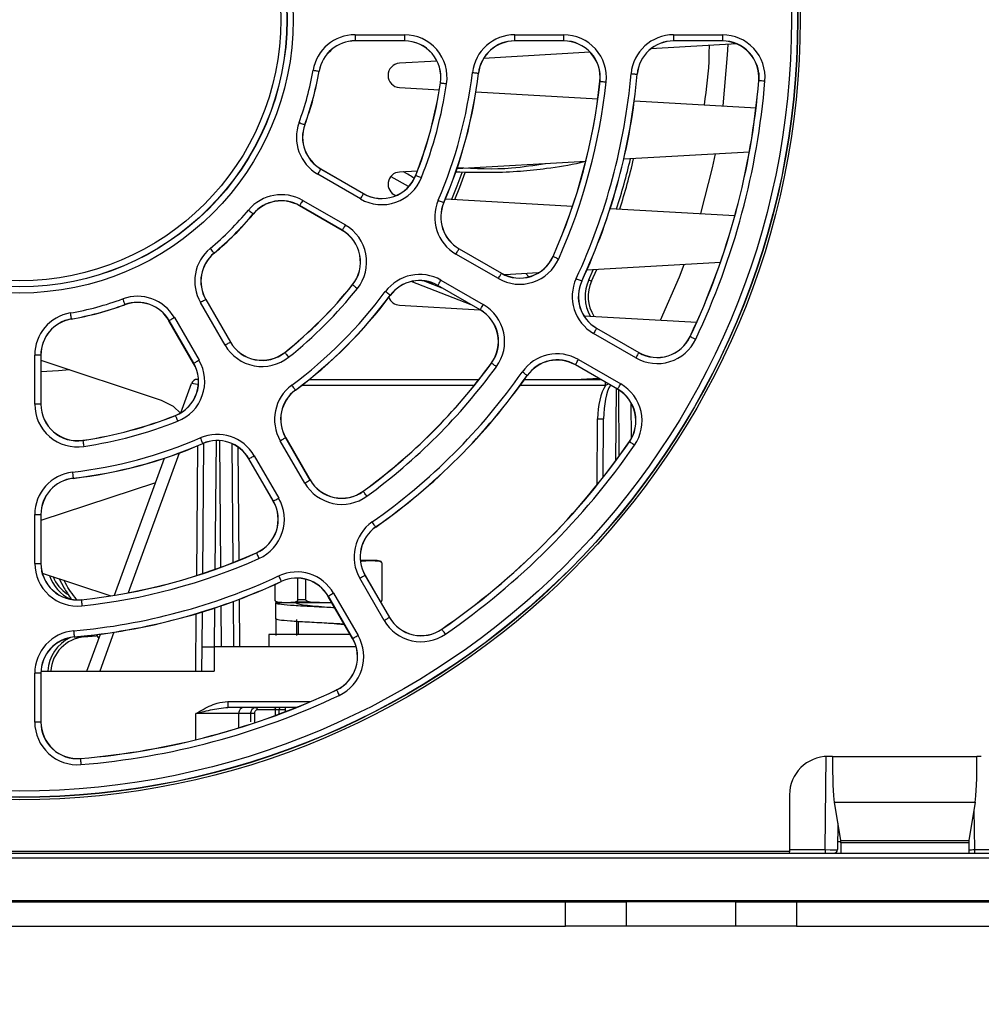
# Paper-space layout 'Sheet1' of a CAD drawing. Header units: millimetres. Extents: x -7 to 420, y -21 to 297.
# Tile 4 of 105: x 50 to 66, y 26 to 42. Entities that reach past the tile are written whole.
import ezdxf

# ---------------------------------------------------------------- set-up
doc = ezdxf.new("R2010")
doc.units = ezdxf.units.MM
doc.header["$PDSIZE"] = -1
doc.styles.add('SLDTEXTSTYLE1', font='TXT', dxfattribs={"width": 0.75})
doc.dimstyles.new('SLDDIMSTYLE1', dxfattribs={"dimtxt": 2.5, "dimasz": 3, "dimexe": 0, "dimexo": 0.0625, "dimtad": 1, "dimdec": 1, "dimlfac": 5, "dimrnd": 1e-09, "dimzin": 4, "dimdsep": 46, "dimtxsty": 'SLDTEXTSTYLE1', "dimblk1": 'CLOSED', "dimblk2": 'CLOSED', "dimsah": 1, "dimcen": 0.09, "dimadec": 0, "dimazin": 1, "dimtfac": 1, "dimtofl": 0, "dimtmove": 0, "dimatfit": 3, "dimldrblk": 'CLOSED', "dimfxl": 1, "dimfrac": 2, "dimtolj": 1, "dimtzin": 12, "dimarcsym": 0})
doc.dimstyles.new('SLDDIMSTYLE2', dxfattribs={"dimtxt": 2.5, "dimasz": 3, "dimexe": 0, "dimexo": 0.0625, "dimtad": 1, "dimdec": 0, "dimlfac": 5, "dimrnd": 1e-09, "dimzin": 12, "dimdsep": 46, "dimtxsty": 'SLDTEXTSTYLE1', "dimblk1": 'CLOSED', "dimblk2": 'CLOSED', "dimsah": 1, "dimcen": 0.09, "dimadec": 0, "dimazin": 3, "dimtfac": 1, "dimtofl": 0, "dimtmove": 0, "dimatfit": 3, "dimldrblk": 'CLOSED', "dimfxl": 1, "dimfrac": 2, "dimtolj": 1, "dimtzin": 12, "dimarcsym": 0})

# ---------------------------------------------------------------- blocks, each defined once
blk = doc.blocks.new('_Closed')
at = {"color": 0, "linetype": 'ByBlock', "lineweight": -2}
for p, q in [((-1, 0.166667), (0, 0)), ((-1, 0.166667), (-1, -0.166667)), ((0, 0), (-1, -0.166667)), ((0, 0), (-1, 0))]:
    blk.add_line(p, q, dxfattribs=at)
blk = doc.blocks.new('_D_9')
at = {"color": 0, "linetype": 'Continuous', "lineweight": -2}
for p, q in [((34.405, 28.456), (34.405, 3.806)), ((123.596, 28.456), (123.596, 3.806)), ((37.405, 3.806), (120.596, 3.806))]:
    blk.add_line(p, q, dxfattribs=at)
at = {"layer": 'Defpoints', "color": 0}
for p in [(34.405, 28.519), (123.596, 28.519), (123.596, 3.806)]:
    blk.add_point(p, dxfattribs=at)
at = {"color": 0, "lineweight": -2, "xscale": 3, "yscale": 3, "zscale": 3, "rotation": 180}
blk.add_blockref('_Closed', (34.405, 3.806), dxfattribs=at)
at = {"color": 0, "lineweight": -2, "xscale": 3, "yscale": 3, "zscale": 3}
blk.add_blockref('_Closed', (123.596, 3.806), dxfattribs=at)
at = {"color": 0, "lineweight": 18, "insert": (79, 6.931), "char_height": 2.5, "attachment_point": 2, "style": 'SLDTEXTSTYLE1'}
blk.add_mtext('\\A1;446.0', dxfattribs=at)
blk = doc.blocks.new('_D_10')
at = {"color": 0, "linetype": 'Continuous', "lineweight": -2}
for p, q in [((35.56, 27.646), (35.56, 17.287)), ((122.44, 27.646), (122.44, 17.287)), ((38.56, 17.287), (119.44, 17.287))]:
    blk.add_line(p, q, dxfattribs=at)
at = {"layer": 'Defpoints', "color": 0}
for p in [(35.56, 27.709), (122.44, 27.709), (122.44, 17.287)]:
    blk.add_point(p, dxfattribs=at)
at = {"color": 0, "lineweight": -2, "xscale": 3, "yscale": 3, "zscale": 3, "rotation": 180}
blk.add_blockref('_Closed', (35.56, 17.287), dxfattribs=at)
at = {"color": 0, "lineweight": -2, "xscale": 3, "yscale": 3, "zscale": 3}
blk.add_blockref('_Closed', (122.44, 17.287), dxfattribs=at)
at = {"color": 0, "lineweight": 18, "insert": (79, 20.412), "char_height": 2.5, "attachment_point": 2, "style": 'SLDTEXTSTYLE1'}
blk.add_mtext('\\A1;(434)', dxfattribs=at)
blk = doc.blocks.new('_D_11')
at = {"color": 0, "linetype": 'Continuous', "lineweight": -2}
for p, q in [((50.744, 89.226), (21.14, 89.226)), ((21.14, 30.287), (21.14, 86.226)), ((35.497, 27.287), (21.14, 27.287))]:
    blk.add_line(p, q, dxfattribs=at)
at = {"layer": 'Defpoints', "color": 0}
for p in [(21.14, 89.226), (50.806, 89.226), (35.56, 27.287)]:
    blk.add_point(p, dxfattribs=at)
at = {"color": 0, "lineweight": -2, "xscale": 3, "yscale": 3, "zscale": 3}
for p, rotation in [((21.14, 89.226), 90.0000000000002), ((21.14, 27.287), 270.0000000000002)]:
    blk.add_blockref('_Closed', p, dxfattribs=dict(at, rotation=rotation))
at = {"color": 0, "lineweight": 18, "insert": (18.015, 58.257), "char_height": 2.5, "attachment_point": 2, "rotation": 90, "style": 'SLDTEXTSTYLE1'}
blk.add_mtext('\\A1;310', dxfattribs=at)

psp = doc.layouts.new('Sheet1')

# ---------------------------------------------------------------- linework, layer by layer
at = {"color": 7, "linetype": 'Continuous', "lineweight": 25}
for p, q in [((55.639, 41.96), (56.449, 41.96)), ((55.639, 41.96), (55.639, 41.86)), ((56.449, 41.86), (55.639, 41.86)), ((55.639, 41.86), (55.639, 41.857)), ((56.449, 41.857), (55.639, 41.857)), ((56.449, 41.96), (56.449, 41.86)), ((56.449, 41.86), (56.449, 41.857)), ((58.265, 41.96), (59.07, 41.96)), ((58.265, 41.86), (58.265, 41.96)), ((59.07, 41.86), (58.265, 41.86)), ((58.265, 41.86), (58.265, 41.857)), ((59.07, 41.857), (58.265, 41.857)), ((59.07, 41.86), (59.07, 41.96)), ((59.07, 41.86), (59.07, 41.857)), ((60.878, 41.96), (61.681, 41.96)), ((60.878, 41.96), (60.878, 41.86)), ((61.681, 41.86), (60.878, 41.86)), ((60.878, 41.86), (60.878, 41.857)), ((61.681, 41.857), (60.878, 41.857)), ((61.681, 41.96), (61.681, 41.86)), ((61.681, 41.86), (61.681, 41.857)), ((59.505, 41.671), (57.753, 41.57)), ((61.918, 41.809), (60.506, 41.728)), ((56.986, 41.526), (56.369, 41.491)), ((55.045, 41.359), (55.048, 41.359)), ((57.667, 41.327), (57.669, 41.327)), ((62.28, 41.328), (62.28, 41.208)), ((57.045, 41.168), (57.043, 41.168)), ((59.669, 41.194), (59.667, 41.194)), ((60.278, 41.31), (60.281, 41.31)), ((62.282, 41.208), (62.279, 41.208)), ((56.369, 41.092), (57.025, 41.054)), ((57.627, 41.02), (59.631, 40.905)), ((60.232, 40.871), (62.234, 40.756)), ((54.809, 40.479), (54.812, 40.478)), ((59.433, 39.875), (57.313, 39.754)), ((62.124, 40.029), (60.058, 39.911)), ((55.073, 39.749), (55.075, 39.751)), ((55.073, 39.749), (55.775, 39.344)), ((55.075, 39.751), (55.776, 39.346)), ((56.662, 39.716), (56.369, 39.699)), ((55.725, 39.257), (55.023, 39.662)), ((56.227, 39.626), (56.511, 39.468)), ((56.637, 39.645), (56.635, 39.646)), ((54.776, 39.233), (55.478, 38.828)), ((55.775, 39.344), (55.776, 39.346)), ((57.124, 39.257), (59.216, 39.137)), ((54.726, 39.147), (54.725, 39.145)), ((55.426, 38.74), (54.725, 39.145)), ((55.428, 38.742), (54.726, 39.147)), ((57.096, 39.196), (57.098, 39.195)), ((59.836, 39.102), (61.887, 38.984)), ((53.962, 39.011), (53.963, 39.009)), ((55.428, 38.742), (55.426, 38.74)), ((57.348, 38.436), (57.349, 38.438)), ((57.348, 38.436), (58.045, 38.033)), ((57.349, 38.438), (58.046, 38.036)), ((53.317, 38.366), (53.319, 38.364)), ((57.995, 37.947), (57.298, 38.349)), ((58.897, 38.311), (58.894, 38.312)), ((61.647, 38.21), (59.45, 38.084)), ((59.482, 37.925), (59.557, 38.09)), ((59.528, 37.904), (59.613, 38.094)), ((58.045, 38.033), (58.046, 38.036)), ((58.651, 38.038), (58.102, 38.007)), ((58.447, 38.027), (58.497, 37.977)), ((59.482, 37.925), (59.528, 37.904)), ((55.598, 37.845), (55.596, 37.846)), ((57.546, 37.516), (56.561, 37.896)), ((57.073, 37.789), (56.763, 37.909)), ((57, 37.834), (56.999, 37.832)), ((57.696, 37.429), (56.999, 37.832)), ((57.697, 37.431), (57, 37.834)), ((57.05, 37.92), (57.747, 37.518)), ((59.366, 37.905), (59.368, 37.904)), ((53.181, 37.602), (53.183, 37.603)), ((53.181, 37.602), (53.586, 36.9)), ((53.183, 37.603), (53.588, 36.901)), ((56.215, 37.672), (56.217, 37.67)), ((51.849, 37.518), (51.849, 37.516)), ((53.499, 36.85), (53.094, 37.552)), ((56.369, 37.508), (57.69, 37.433)), ((50.968, 37.282), (50.968, 37.28)), ((52.665, 37.304), (53.07, 36.602)), ((57.697, 37.431), (57.696, 37.429)), ((59.402, 37.335), (61.258, 37.229)), ((52.579, 37.254), (52.576, 37.253)), ((52.982, 36.551), (52.576, 37.253)), ((52.984, 36.552), (52.579, 37.254)), ((59.611, 37.129), (59.612, 37.131)), ((59.611, 37.129), (60.306, 36.728)), ((59.612, 37.131), (60.307, 36.73)), ((60.256, 36.641), (59.561, 37.043)), ((61.152, 36.992), (61.15, 36.993)), ((53.586, 36.9), (53.588, 36.901)), ((50.368, 35.878), (50.368, 36.688)), ((50.468, 36.688), (50.368, 36.688)), ((50.468, 36.688), (50.468, 35.878)), ((50.468, 36.688), (50.47, 36.688)), ((50.47, 36.688), (50.47, 35.878)), ((54.483, 36.73), (54.481, 36.732)), ((60.306, 36.728), (60.307, 36.73)), ((50.47, 36.601), (52.45, 35.947)), ((52.984, 36.552), (52.982, 36.551)), ((57.883, 36.555), (57.881, 36.557)), ((59.263, 36.527), (59.262, 36.525)), ((59.957, 36.124), (59.262, 36.525)), ((59.959, 36.126), (59.263, 36.527)), ((59.313, 36.614), (60.009, 36.212)), ((58.469, 36.351), (58.471, 36.35)), ((59.645, 36.304), (59.358, 36.287)), ((52.773, 35.738), (52.949, 36.221)), ((53.043, 36.287), (53.061, 36.287)), ((54.886, 36.287), (57.678, 36.287)), ((58.426, 36.287), (59.674, 36.287)), ((59.41, 36.29), (59.418, 36.287)), ((54.656, 36.112), (54.657, 36.11)), ((59.959, 36.126), (59.957, 36.124)), ((50.468, 35.878), (50.368, 35.878)), ((50.468, 35.878), (50.47, 35.878)), ((60.176, 35.905), (60.182, 35.312)), ((52.682, 35.69), (52.682, 35.693)), ((59.719, 34.677), (59.727, 35.636)), ((51.16, 35.282), (51.159, 35.285)), ((53.131, 35.232), (53.132, 35.23)), ((53.132, 33.092), (53.151, 35.237)), ((53.609, 35.229), (53.626, 33.27)), ((54.809, 34.58), (54.407, 35.277)), ((54.494, 35.327), (54.496, 35.329)), ((54.494, 35.327), (54.896, 34.63)), ((54.496, 35.329), (54.898, 34.632)), ((60.153, 35.261), (60.151, 35.262)), ((53.978, 35.03), (54.381, 34.333)), ((51.68, 32.735), (52.501, 34.99)), ((53.892, 34.98), (53.889, 34.979)), ((54.292, 34.282), (53.889, 34.979)), ((54.294, 34.283), (53.892, 34.98)), ((52.354, 34.586), (50.47, 33.963)), ((51, 34.661), (51.001, 34.658)), ((54.896, 34.63), (54.898, 34.632)), ((55.772, 34.445), (55.771, 34.447)), ((54.294, 34.283), (54.292, 34.282)), ((50.368, 33.258), (50.368, 34.062)), ((50.368, 34.062), (50.468, 34.062)), ((50.468, 34.062), (50.468, 33.258)), ((50.468, 34.062), (50.47, 34.062)), ((50.47, 34.062), (50.47, 33.258)), ((55.976, 33.859), (55.977, 33.857)), ((54.017, 33.431), (54.016, 33.433)), ((50.368, 33.258), (50.468, 33.258)), ((50.468, 33.258), (50.47, 33.258)), ((55.893, 33.307), (55.725, 33.307)), ((55.746, 33.293), (55.726, 33.293)), ((55.746, 33.293), (55.893, 33.307)), ((55.893, 33.307), (56.04, 33.293)), ((56, 33.307), (55.893, 33.307)), ((56.052, 33.293), (56, 33.307)), ((56.079, 33.255), (56.079, 32.66)), ((56.082, 32.66), (56.082, 33.255)), ((50.491, 33.099), (51.622, 32.726)), ((55.8, 33.064), (55.802, 33.065)), ((55.8, 33.064), (56.202, 32.369)), ((55.802, 33.065), (56.204, 32.37)), ((54.318, 32.911), (54.318, 32.66)), ((54.321, 32.66), (54.321, 32.913)), ((54.422, 32.962), (54.423, 32.959)), ((54.693, 33.015), (54.693, 32.66)), ((54.829, 32.66), (54.829, 32.996)), ((56.115, 32.319), (55.714, 33.014)), ((55.285, 32.767), (55.686, 32.071)), ((51.134, 32.658), (51.134, 32.661)), ((53.632, 32.631), (53.638, 31.887)), ((54.33, 32.607), (54.33, 32.347)), ((54.39, 32.607), (54.33, 32.607)), ((54.348, 32.621), (54.4, 32.607)), ((54.507, 32.607), (54.36, 32.621)), ((54.507, 32.607), (54.4, 32.607)), ((54.654, 32.621), (54.507, 32.607)), ((55.2, 32.607), (54.507, 32.607)), ((54.906, 32.621), (54.654, 32.621)), ((54.829, 32.66), (54.693, 32.66)), ((55.2, 32.607), (54.906, 32.621)), ((55.198, 32.717), (55.196, 32.715)), ((55.598, 32.02), (55.196, 32.715)), ((55.6, 32.021), (55.198, 32.717)), ((55.257, 32.61), (55.2, 32.607)), ((55.259, 32.607), (55.2, 32.607)), ((53.122, 31.887), (53.127, 32.46)), ((55.202, 32.537), (55.201, 32.537)), ((54.337, 32.073), (54.337, 32.333)), ((54.674, 32.333), (54.674, 32.073)), ((54.7, 32.305), (54.7, 32.087)), ((56.202, 32.369), (56.204, 32.37)), ((51.226, 31.487), (51.447, 32.094)), ((57.066, 32.175), (57.065, 32.177)), ((51.017, 32.049), (51.017, 32.047)), ((51.177, 32.047), (51.378, 32.067)), ((51.376, 32.081), (51.421, 32.022)), ((54.22, 32.087), (54.22, 31.887)), ((55.559, 32.087), (54.22, 32.087)), ((55.6, 32.021), (55.598, 32.02)), ((53.118, 31.487), (53.122, 31.887)), ((53.122, 31.887), (53.322, 31.887)), ((53.322, 31.887), (53.318, 31.487)), ((55.654, 31.887), (53.322, 31.887)), ((50.368, 30.646), (50.368, 31.449)), ((50.468, 31.449), (50.368, 31.449)), ((50.468, 31.449), (50.468, 30.646)), ((50.468, 31.449), (50.47, 31.449)), ((50.47, 31.449), (50.47, 30.646)), ((50.471, 31.487), (53.318, 31.487)), ((55.335, 31.175), (55.334, 31.178)), ((53.547, 30.986), (53.547, 30.887)), ((54.67, 30.887), (53.547, 30.887)), ((54.328, 30.848), (54.029, 30.848)), ((54.489, 30.887), (54.489, 30.816)), ((50.468, 30.646), (50.368, 30.646)), ((50.468, 30.646), (50.47, 30.646)), ((53.72, 30.788), (53.718, 30.55)), ((53.922, 30.788), (53.72, 30.788)), ((51.12, 30.046), (51.119, 30.048)), ((63.492, 30.082), (63.42, 30.082)), ((63.492, 30.082), (65.869, 30.082)), ((65.94, 30.082), (65.869, 30.082)), ((62.785, 29.447), (62.785, 28.519)), ((63.521, 29.326), (65.839, 29.326)), ((63.521, 29.326), (63.626, 28.696)), ((65.839, 29.326), (65.734, 28.696)), ((63.578, 28.984), (63.574, 28.547)), ((63.626, 28.696), (65.734, 28.696)), ((63.374, 28.547), (63.374, 28.487)), ((65.733, 28.658), (63.628, 28.658)), ((63.628, 28.658), (63.628, 28.487)), ((65.733, 28.658), (65.733, 28.487)), ((65.826, 28.547), (65.826, 28.487)), ((34.405, 28.519), (62.785, 28.519)), ((35.56, 28.487), (122.44, 28.487)), ((35.56, 28.412), (122.44, 28.412)), ((62.785, 28.519), (62.78, 28.487)), ((63.52, 28.487), (63.52, 28.488)), ((35.56, 27.709), (122.44, 27.709)), ((37.56, 27.687), (59.1, 27.687)), ((59.1, 27.287), (59.1, 27.687)), ((59.1, 27.687), (60.1, 27.687)), ((60.1, 27.687), (60.1, 27.287)), ((61.9, 27.687), (60.1, 27.687)), ((61.9, 27.287), (61.9, 27.687)), ((61.9, 27.687), (62.9, 27.687)), ((62.9, 27.687), (62.9, 27.287)), ((62.9, 27.687), (95.1, 27.687)), ((37.56, 27.287), (59.1, 27.287)), ((60.1, 27.287), (59.1, 27.287)), ((61.9, 27.287), (60.1, 27.287)), ((62.9, 27.287), (61.9, 27.287)), ((62.9, 27.287), (95.1, 27.287))]:
    psp.add_line(p, q, dxfattribs=at)
at = {"color": 8, "linetype": 'Continuous', "lineweight": 25}
for p, q in [((57.599, 36.188), (54.76, 36.188)), ((59.759, 36.188), (58.355, 36.188)), ((59.759, 36.188), (59.759, 36.238)), ((59.931, 36.139), (59.921, 34.941)), ((59.985, 35.029), (59.975, 36.113)), ((59.618, 34.55), (59.627, 35.636)), ((53.032, 33.059), (53.05, 35.195)), ((53.35, 35.278), (53.332, 33.16)), ((53.428, 33.195), (53.41, 35.277)), ((53.71, 35.173), (53.726, 33.31)), ((52.744, 35.075), (51.907, 32.775)), ((56.052, 33.293), (56.04, 33.293)), ((56.082, 33.255), (56.079, 33.255)), ((53.732, 32.668), (53.738, 31.887)), ((54.321, 32.66), (54.318, 32.66)), ((54.36, 32.621), (54.348, 32.621)), ((56.082, 32.66), (56.079, 32.66)), ((53.018, 31.487), (53.026, 32.43)), ((53.326, 32.524), (53.321, 31.887)), ((53.439, 31.887), (53.433, 32.56)), ((51.671, 32.126), (51.438, 31.487)), ((51.176, 32.062), (51.177, 32.047)), ((53.547, 30.986), (54.909, 30.986)), ((54.328, 30.756), (54.328, 30.848)), ((54.385, 30.848), (54.384, 30.777)), ((54.489, 30.848), (54.385, 30.848)), ((53.016, 30.356), (53.02, 30.788)), ((53.923, 30.651), (53.922, 30.788)), ((63.374, 28.547), (63.388, 30.081)), ((65.82, 29.209), (65.826, 28.547)), ((63.577, 28.874), (63.597, 28.874)), ((62.785, 28.547), (63.374, 28.547)), ((63.628, 28.677), (63.575, 28.677)), ((65.826, 28.547), (66.575, 28.547))]:
    psp.add_line(p, q, dxfattribs=at)
at = {"color": 7, "linetype": 'Continuous', "lineweight": 25, "flags": 128}
for points in [[(61.692, 40.787), (61.765, 41.63), (61.773, 41.8)], [(54.947, 41.376), (54.966, 41.373), (54.984, 41.37), (55.001, 41.367), (55.016, 41.365), (55.028, 41.362), (55.037, 41.361), (55.043, 41.36), (55.045, 41.359)], [(57.567, 41.339), (57.586, 41.336), (57.605, 41.334), (57.622, 41.332), (57.637, 41.331), (57.649, 41.329), (57.658, 41.328), (57.664, 41.327), (57.667, 41.327)], [(57.045, 41.168), (57.047, 41.167), (57.053, 41.167), (57.062, 41.165), (57.075, 41.163), (57.09, 41.161), (57.107, 41.159), (57.125, 41.156), (57.144, 41.153)], [(59.669, 41.194), (59.671, 41.193), (59.677, 41.193), (59.686, 41.192), (59.699, 41.191), (59.714, 41.189), (59.731, 41.187), (59.749, 41.185), (59.768, 41.183)], [(60.179, 41.319), (60.198, 41.317), (60.216, 41.316), (60.233, 41.314), (60.248, 41.313), (60.261, 41.312), (60.27, 41.311), (60.276, 41.31), (60.278, 41.31)], [(62.282, 41.208), (62.284, 41.208), (62.29, 41.207), (62.299, 41.206), (62.311, 41.205), (62.326, 41.204), (62.344, 41.203), (62.362, 41.201), (62.381, 41.2)], [(54.716, 40.514), (54.734, 40.507), (54.751, 40.5), (54.767, 40.494), (54.781, 40.489), (54.793, 40.485), (54.802, 40.482), (54.807, 40.48), (54.809, 40.479)], [(61.328, 39.016), (61.519, 39.771), (61.565, 39.997)], [(55.073, 39.749), (55.072, 39.747), (55.069, 39.742), (55.065, 39.734), (55.058, 39.723), (55.051, 39.71), (55.042, 39.695), (55.033, 39.679), (55.023, 39.662)], [(56.637, 39.645), (56.639, 39.644), (56.645, 39.642), (56.653, 39.639), (56.665, 39.634), (56.679, 39.629), (56.695, 39.622), (56.712, 39.615), (56.73, 39.608)], [(57.227, 39.251), (57.316, 39.47), (57.398, 39.692)], [(57.28, 39.248), (57.363, 39.451), (57.451, 39.691)], [(54.776, 39.233), (54.766, 39.217), (54.757, 39.201), (54.748, 39.186), (54.741, 39.173), (54.735, 39.162), (54.73, 39.154), (54.727, 39.149), (54.726, 39.147)], [(55.775, 39.344), (55.774, 39.342), (55.771, 39.337), (55.766, 39.329), (55.76, 39.318), (55.753, 39.305), (55.744, 39.29), (55.735, 39.274), (55.725, 39.257)], [(57.004, 39.236), (57.022, 39.228), (57.039, 39.221), (57.054, 39.214), (57.068, 39.208), (57.08, 39.203), (57.088, 39.2), (57.094, 39.197), (57.096, 39.196)], [(53.885, 39.074), (53.9, 39.062), (53.914, 39.05), (53.927, 39.039), (53.939, 39.03), (53.948, 39.022), (53.955, 39.016), (53.96, 39.012), (53.962, 39.011)], [(55.478, 38.828), (55.468, 38.812), (55.459, 38.796), (55.45, 38.781), (55.443, 38.768), (55.436, 38.757), (55.432, 38.749), (55.429, 38.744), (55.428, 38.742)], [(53.253, 38.443), (53.265, 38.428), (53.277, 38.414), (53.288, 38.4), (53.298, 38.389), (53.306, 38.379), (53.312, 38.372), (53.316, 38.368), (53.317, 38.366)], [(57.298, 38.349), (57.307, 38.366), (57.316, 38.382), (57.325, 38.397), (57.333, 38.41), (57.339, 38.421), (57.343, 38.429), (57.346, 38.434), (57.348, 38.436)], [(58.897, 38.311), (58.899, 38.31), (58.904, 38.307), (58.912, 38.304), (58.924, 38.299), (58.938, 38.292), (58.953, 38.285), (58.97, 38.278), (58.988, 38.27)], [(60.663, 37.263), (60.974, 37.977), (61.05, 38.176)], [(57.995, 37.947), (58.004, 37.963), (58.014, 37.98), (58.022, 37.994), (58.03, 38.007), (58.036, 38.018), (58.041, 38.026), (58.044, 38.031), (58.045, 38.033)], [(59.275, 37.947), (59.293, 37.939), (59.309, 37.931), (59.325, 37.924), (59.339, 37.918), (59.35, 37.912), (59.358, 37.909), (59.364, 37.906), (59.366, 37.905)], [(55.598, 37.845), (55.599, 37.843), (55.604, 37.84), (55.611, 37.834), (55.621, 37.826), (55.633, 37.817), (55.646, 37.806), (55.661, 37.794), (55.676, 37.782)], [(57, 37.834), (57.001, 37.836), (57.004, 37.841), (57.009, 37.849), (57.015, 37.86), (57.022, 37.873), (57.031, 37.888), (57.04, 37.904), (57.05, 37.92)], [(51.814, 37.612), (51.821, 37.594), (51.827, 37.576), (51.833, 37.56), (51.838, 37.546), (51.842, 37.534), (51.846, 37.526), (51.848, 37.52), (51.849, 37.518)], [(53.181, 37.602), (53.179, 37.6), (53.174, 37.598), (53.165, 37.593), (53.155, 37.587), (53.142, 37.579), (53.127, 37.571), (53.111, 37.561), (53.094, 37.552)], [(56.215, 37.672), (56.214, 37.673), (56.209, 37.677), (56.201, 37.682), (56.191, 37.69), (56.179, 37.699), (56.166, 37.709), (56.151, 37.72), (56.135, 37.731)], [(57.697, 37.431), (57.698, 37.433), (57.701, 37.438), (57.706, 37.447), (57.712, 37.457), (57.72, 37.47), (57.728, 37.485), (57.737, 37.501), (57.747, 37.518)], [(50.951, 37.381), (50.954, 37.362), (50.957, 37.343), (50.96, 37.326), (50.963, 37.312), (50.965, 37.299), (50.967, 37.29), (50.968, 37.284), (50.968, 37.282)], [(52.665, 37.304), (52.649, 37.294), (52.632, 37.285), (52.618, 37.277), (52.605, 37.269), (52.594, 37.263), (52.586, 37.258), (52.581, 37.255), (52.579, 37.254)], [(59.611, 37.129), (59.61, 37.127), (59.607, 37.122), (59.602, 37.114), (59.596, 37.103), (59.588, 37.09), (59.58, 37.075), (59.57, 37.059), (59.561, 37.043)], [(61.152, 36.992), (61.154, 36.991), (61.159, 36.989), (61.168, 36.985), (61.179, 36.979), (61.193, 36.973), (61.208, 36.965), (61.225, 36.957), (61.242, 36.949)], [(53.586, 36.9), (53.584, 36.899), (53.579, 36.896), (53.571, 36.891), (53.56, 36.885), (53.547, 36.877), (53.532, 36.869), (53.516, 36.86), (53.499, 36.85)], [(54.483, 36.73), (54.484, 36.728), (54.488, 36.723), (54.494, 36.716), (54.501, 36.706), (54.511, 36.695), (54.522, 36.681), (54.533, 36.667), (54.545, 36.652)], [(60.306, 36.728), (60.305, 36.726), (60.302, 36.721), (60.297, 36.713), (60.291, 36.702), (60.284, 36.689), (60.275, 36.674), (60.266, 36.658), (60.256, 36.641)], [(53.07, 36.602), (53.054, 36.593), (53.038, 36.583), (53.023, 36.575), (53.01, 36.567), (52.999, 36.561), (52.991, 36.556), (52.986, 36.553), (52.984, 36.552)], [(57.964, 36.496), (57.948, 36.508), (57.933, 36.518), (57.919, 36.529), (57.907, 36.537), (57.897, 36.545), (57.889, 36.55), (57.885, 36.554), (57.883, 36.555)], [(59.263, 36.527), (59.264, 36.529), (59.267, 36.534), (59.272, 36.542), (59.278, 36.553), (59.286, 36.566), (59.294, 36.581), (59.304, 36.597), (59.313, 36.614)], [(50.942, 36.445), (50.759, 36.427), (50.47, 36.41)], [(58.469, 36.351), (58.467, 36.353), (58.462, 36.356), (58.454, 36.361), (58.444, 36.369), (58.432, 36.377), (58.418, 36.387), (58.403, 36.398), (58.387, 36.409)], [(54.656, 36.112), (54.654, 36.114), (54.651, 36.119), (54.645, 36.126), (54.638, 36.136), (54.629, 36.148), (54.619, 36.162), (54.607, 36.177), (54.596, 36.192)], [(59.959, 36.126), (59.96, 36.128), (59.963, 36.133), (59.967, 36.141), (59.974, 36.152), (59.981, 36.165), (59.99, 36.18), (59.999, 36.196), (60.009, 36.212)], [(52.45, 35.947), (52.644, 35.847), (52.77, 35.728)], [(52.682, 35.69), (52.683, 35.688), (52.685, 35.683), (52.689, 35.674), (52.693, 35.663), (52.699, 35.649), (52.705, 35.633), (52.712, 35.615), (52.719, 35.597)], [(51.16, 35.282), (51.16, 35.28), (51.161, 35.274), (51.162, 35.265), (51.164, 35.253), (51.166, 35.238), (51.169, 35.221), (51.172, 35.203), (51.174, 35.183)], [(53.091, 35.324), (53.099, 35.306), (53.106, 35.289), (53.113, 35.273), (53.119, 35.259), (53.124, 35.248), (53.128, 35.239), (53.13, 35.234), (53.131, 35.232)], [(54.407, 35.277), (54.424, 35.287), (54.44, 35.296), (54.455, 35.305), (54.468, 35.312), (54.478, 35.319), (54.487, 35.323), (54.492, 35.326), (54.494, 35.327)], [(60.235, 35.204), (60.219, 35.215), (60.204, 35.226), (60.19, 35.235), (60.177, 35.244), (60.167, 35.251), (60.159, 35.256), (60.154, 35.26), (60.153, 35.261)], [(53.892, 34.98), (53.894, 34.981), (53.899, 34.984), (53.907, 34.989), (53.917, 34.995), (53.931, 35.002), (53.945, 35.011), (53.961, 35.02), (53.978, 35.03)], [(50.989, 34.76), (50.991, 34.741), (50.993, 34.723), (50.995, 34.706), (50.997, 34.691), (50.998, 34.678), (50.999, 34.669), (51, 34.663), (51, 34.661)], [(54.809, 34.58), (54.826, 34.59), (54.842, 34.599), (54.857, 34.608), (54.87, 34.615), (54.881, 34.622), (54.889, 34.626), (54.894, 34.629), (54.896, 34.63)], [(55.831, 34.364), (55.82, 34.379), (55.809, 34.394), (55.799, 34.408), (55.79, 34.42), (55.783, 34.43), (55.777, 34.438), (55.774, 34.443), (55.772, 34.445)], [(54.294, 34.283), (54.296, 34.284), (54.301, 34.287), (54.309, 34.292), (54.32, 34.298), (54.333, 34.305), (54.348, 34.314), (54.364, 34.323), (54.381, 34.333)], [(55.976, 33.859), (55.975, 33.86), (55.971, 33.865), (55.966, 33.873), (55.959, 33.883), (55.95, 33.895), (55.94, 33.91), (55.93, 33.925), (55.919, 33.941)], [(54.017, 33.431), (54.018, 33.429), (54.02, 33.424), (54.024, 33.415), (54.029, 33.404), (54.035, 33.39), (54.042, 33.374), (54.05, 33.357), (54.057, 33.34)], [(55.714, 33.014), (55.73, 33.024), (55.746, 33.033), (55.761, 33.042), (55.774, 33.049), (55.785, 33.055), (55.793, 33.06), (55.798, 33.063), (55.8, 33.064)], [(54.38, 33.052), (54.388, 33.035), (54.396, 33.018), (54.403, 33.002), (54.41, 32.989), (54.415, 32.977), (54.419, 32.969), (54.421, 32.964), (54.422, 32.962)], [(55.285, 32.767), (55.268, 32.757), (55.252, 32.748), (55.237, 32.739), (55.224, 32.732), (55.213, 32.725), (55.205, 32.721), (55.2, 32.718), (55.198, 32.717)], [(51.134, 32.658), (51.134, 32.656), (51.135, 32.65), (51.136, 32.641), (51.137, 32.629), (51.139, 32.614), (51.14, 32.597), (51.142, 32.578), (51.144, 32.559)], [(56.115, 32.319), (56.132, 32.329), (56.148, 32.338), (56.163, 32.346), (56.176, 32.354), (56.187, 32.36), (56.195, 32.365), (56.2, 32.368), (56.202, 32.369)], [(51.008, 32.149), (51.01, 32.13), (51.012, 32.111), (51.013, 32.094), (51.015, 32.079), (51.016, 32.067), (51.016, 32.057), (51.017, 32.051), (51.017, 32.049)], [(57.123, 32.093), (57.112, 32.108), (57.102, 32.124), (57.092, 32.138), (57.083, 32.15), (57.076, 32.16), (57.071, 32.168), (57.068, 32.173), (57.066, 32.175)], [(55.686, 32.071), (55.67, 32.062), (55.654, 32.052), (55.639, 32.044), (55.626, 32.036), (55.615, 32.03), (55.607, 32.025), (55.602, 32.022), (55.6, 32.021)], [(55.335, 31.175), (55.336, 31.173), (55.339, 31.168), (55.343, 31.16), (55.348, 31.148), (55.355, 31.135), (55.362, 31.119), (55.37, 31.102), (55.378, 31.085)], [(54.003, 30.887), (54.008, 30.887), (54.013, 30.884), (54.017, 30.881), (54.021, 30.876), (54.024, 30.87), (54.027, 30.863), (54.028, 30.856), (54.029, 30.848)], [(54.303, 30.887), (54.308, 30.887), (54.312, 30.884), (54.317, 30.881), (54.321, 30.876), (54.324, 30.87), (54.326, 30.863), (54.328, 30.856), (54.328, 30.848)], [(51.12, 30.046), (51.12, 30.044), (51.12, 30.038), (51.121, 30.028), (51.122, 30.016), (51.123, 30.001), (51.125, 29.984), (51.126, 29.965), (51.128, 29.946)]]:
    psp.add_lwpolyline(points, dxfattribs=at)
at = {"color": 7, "linetype": 'Continuous', "lineweight": 25}
for radius in [12.84, 12.8, 12.796, 12.696, 4.499, 4.399, 4.396, 4.296]:
    psp.add_circle((50.12, 42.207), radius, dxfattribs=at)
for centre, radius, start, end in [((55.639, 41.257), 0.702, 90, 170.2329), ((55.639, 41.257), 0.602, 90, 170.2329), ((55.639, 41.257), 0.6, 90, 170.2329), ((56.449, 41.257), 0.702, 351.4636, 90), ((56.449, 41.257), 0.602, 351.4636, 90), ((56.449, 41.257), 0.6, 351.4636, 90), ((58.265, 41.257), 0.702, 90, 173.3471), ((58.265, 41.257), 0.602, 90, 173.3471), ((58.265, 41.257), 0.6, 90, 173.3471), ((59.07, 41.257), 0.702, 353.9408, 90), ((59.07, 41.257), 0.602, 353.9408, 90), ((59.07, 41.257), 0.6, 353.9408, 90), ((60.878, 41.257), 0.702, 90, 174.9536), ((60.878, 41.257), 0.602, 90, 174.9536), ((60.878, 41.257), 0.6, 90, 174.9536), ((61.681, 41.257), 0.702, 355.3024, 90), ((61.681, 41.257), 0.602, 355.3024, 90), ((61.681, 41.257), 0.6, 355.3024, 90), ((56.38, 41.291), 0.2, 93.2765, 266.7235), ((50.12, 42.207), 4.898, 339.7671, 350.2329), ((50.12, 42.207), 4.998, 339.7671, 350.2329), ((50.12, 42.207), 5, 339.7671, 350.2329), ((50.12, 42.207), 7.498, 336.6529, 353.3471), ((50.12, 42.207), 7.598, 336.6529, 353.3471), ((50.12, 42.207), 7.6, 336.6529, 353.3471), ((50.12, 42.207), 7, 338.5364, 351.4636), ((50.12, 42.207), 7.002, 338.5364, 351.4636), ((50.12, 42.207), 9.6, 336.0592, 353.9408), ((50.12, 42.207), 9.602, 336.0592, 353.9408), ((50.12, 42.207), 9.702, 336.0592, 353.9408), ((50.12, 42.207), 10.098, 335.0464, 354.9536), ((50.12, 42.207), 10.198, 335.0464, 354.9536), ((50.12, 42.207), 10.2, 335.0464, 354.9536), ((50.12, 42.207), 12.2, 334.6976, 355.3024), ((50.12, 42.207), 12.202, 334.6976, 355.3024), ((50.12, 42.207), 12.302, 334.6976, 355.3024), ((50.12, 42.207), 7.102, 338.5364, 351.4636), ((55.375, 40.271), 0.702, 159.7671, 240), ((55.375, 40.271), 0.602, 159.7671, 240), ((55.375, 40.271), 0.6, 159.7671, 240), ((50.28, 42.207), 10.15, 342.147, 346.9585), ((50.28, 42.207), 10.2, 342.2205, 347.0413), ((56.076, 39.865), 0.702, 240, 338.5364), ((56.076, 39.865), 0.602, 240, 338.5364), ((56.076, 39.865), 0.6, 240, 338.5364), ((56.38, 39.5), 0.2, 93.2765, 249.3226), ((54.425, 38.625), 0.702, 60, 140.2329), ((54.425, 38.625), 0.602, 60, 140.2329), ((54.425, 38.625), 0.6, 60, 140.2329), ((57.649, 38.958), 0.702, 156.6529, 240), ((50.12, 42.207), 4.898, 309.7671, 320.2329), ((57.649, 38.958), 0.602, 156.6529, 240), ((57.649, 38.958), 0.6, 156.6529, 240), ((50.12, 42.207), 4.998, 309.7671, 320.2329), ((50.12, 42.207), 5, 309.7671, 320.2329), ((55.126, 38.22), 0.6, 321.4636, 60), ((55.126, 38.22), 0.602, 321.4636, 60), ((55.126, 38.22), 0.702, 321.4636, 60), ((53.702, 37.903), 0.702, 129.7671, 210), ((53.702, 37.903), 0.602, 129.7671, 210), ((53.702, 37.903), 0.6, 129.7671, 210), ((58.346, 38.555), 0.702, 240, 336.0592), ((58.346, 38.555), 0.602, 240, 336.0592), ((58.346, 38.555), 0.6, 240, 336.0592), ((56.699, 37.312), 0.702, 60, 143.3471), ((59.912, 37.651), 0.702, 155.0464, 240), ((60.072, 37.651), 0.65, 155.0464, 209.6907), ((50.12, 42.207), 7, 308.5364, 321.4636), ((50.12, 42.207), 7.002, 308.5364, 321.4636), ((50.12, 42.207), 7.102, 308.5364, 321.4636), ((56.699, 37.312), 0.602, 60, 143.3471), ((56.699, 37.312), 0.6, 60, 143.3471), ((59.912, 37.651), 0.602, 155.0464, 240), ((59.912, 37.651), 0.6, 155.0464, 240), ((60.072, 37.651), 0.6, 155.0464, 212.8655), ((50.12, 42.207), 4.898, 279.7671, 290.2329), ((52.057, 36.953), 0.702, 30, 110.2329), ((50.12, 42.207), 7.498, 306.6529, 323.3471), ((50.12, 42.207), 7.598, 306.6529, 323.3471), ((50.12, 42.207), 7.6, 306.6529, 323.3471), ((56.38, 37.708), 0.2, 200.5913, 266.7235), ((50.12, 42.207), 4.998, 279.7671, 290.2329), ((50.12, 42.207), 5, 279.7671, 290.2329), ((52.057, 36.953), 0.602, 30, 110.2329), ((52.057, 36.953), 0.6, 30, 110.2329), ((57.396, 36.91), 0.702, 323.9408, 60), ((51.07, 36.688), 0.702, 99.7671, 180), ((51.07, 36.688), 0.602, 99.7671, 180), ((51.07, 36.688), 0.6, 99.7671, 180), ((57.396, 36.91), 0.6, 323.9408, 60), ((57.396, 36.91), 0.602, 323.9408, 60), ((60.607, 37.249), 0.602, 240, 334.6976), ((60.607, 37.249), 0.6, 240, 334.6976), ((54.107, 37.201), 0.702, 210, 308.5364), ((54.107, 37.201), 0.602, 210, 308.5364), ((54.107, 37.201), 0.6, 210, 308.5364), ((60.607, 37.249), 0.702, 240, 334.6976), ((58.962, 36.005), 0.702, 60, 144.9536), ((52.462, 36.251), 0.602, 291.4636, 30), ((52.462, 36.251), 0.6, 291.4636, 30), ((52.462, 36.251), 0.702, 291.4636, 30), ((50.12, 42.207), 9.6, 306.0592, 323.9408), ((50.12, 42.207), 9.602, 306.0592, 323.9408), ((50.12, 42.207), 9.702, 306.0592, 323.9408), ((58.962, 36.005), 0.602, 60, 144.9536), ((58.962, 36.005), 0.6, 60, 144.9536), ((50.12, 42.207), 10.098, 305.0464, 324.9536), ((50.12, 42.207), 10.198, 305.0464, 324.9536), ((50.12, 42.207), 10.2, 305.0464, 324.9536), ((53.043, 36.187), 0.1, 90, 159.9993), ((55.015, 35.629), 0.702, 126.6529, 210), ((59.657, 35.604), 0.702, 325.3024, 60), ((55.015, 35.629), 0.602, 126.6529, 210), ((55.015, 35.629), 0.6, 126.6529, 210), ((59.657, 35.604), 0.6, 325.3024, 60), ((59.657, 35.604), 0.602, 325.3024, 60), ((51.07, 35.878), 0.702, 180, 278.5364), ((51.07, 35.878), 0.602, 180, 278.5364), ((51.07, 35.878), 0.6, 180, 278.5364), ((50.12, 42.207), 7, 278.5364, 291.4636), ((50.12, 42.207), 7.002, 278.5364, 291.4636), ((50.12, 42.207), 7.102, 278.5364, 291.4636), ((59.677, 38.508), 2.873, 269.0028, 270.9972), ((53.37, 34.679), 0.702, 30, 113.3471), ((50.12, 42.207), 7.498, 276.6529, 293.3471), ((50.12, 42.207), 7.598, 276.6529, 293.3471), ((50.12, 42.207), 7.6, 276.6529, 293.3471), ((53.37, 34.679), 0.602, 30, 113.3471), ((53.37, 34.679), 0.6, 30, 113.3471), ((50.12, 42.207), 12.2, 304.6976, 325.3024), ((50.12, 42.207), 12.202, 304.6976, 325.3024), ((50.12, 42.207), 12.302, 304.6976, 325.3024), ((51.07, 34.062), 0.702, 96.6529, 180), ((51.07, 34.062), 0.602, 96.6529, 180), ((51.07, 34.062), 0.6, 96.6529, 180), ((55.418, 34.932), 0.702, 210, 306.0592), ((55.418, 34.932), 0.602, 210, 306.0592), ((55.418, 34.932), 0.6, 210, 306.0592), ((53.772, 33.982), 0.6, 293.9408, 30), ((53.772, 33.982), 0.602, 293.9408, 30), ((53.772, 33.982), 0.702, 293.9408, 30), ((56.322, 33.365), 0.702, 125.0464, 210), ((56.322, 33.365), 0.602, 125.0464, 210), ((56.322, 33.365), 0.6, 125.0464, 210), ((50.12, 42.207), 9.6, 276.0592, 293.9408), ((50.12, 42.207), 9.602, 276.0592, 293.9408), ((51.07, 33.258), 0.702, 180, 276.0592), ((51.07, 33.258), 0.602, 180, 276.0592), ((51.07, 33.258), 0.6, 180, 276.0592), ((50.12, 42.207), 9.702, 276.0592, 293.9408), ((56.042, 33.255), 0.04, 0, 75), ((54.677, 32.415), 0.702, 30, 114.9536), ((51.23, 33.258), 0.65, 197.6743, 245.4283), ((51.23, 33.258), 0.6, 201.2437, 237.1976), ((50.12, 42.207), 10.098, 275.0464, 294.9536), ((50.12, 42.207), 10.198, 275.0464, 294.9536), ((50.12, 42.207), 10.2, 275.0464, 294.9536), ((54.677, 32.415), 0.602, 30, 114.9536), ((54.677, 32.415), 0.6, 30, 114.9536), ((54.358, 32.66), 0.04, 180, 255), ((56.042, 32.66), 0.04, 293.1499, 0), ((56.723, 32.67), 0.702, 210, 304.6976), ((56.723, 32.67), 0.602, 210, 304.6976), ((56.723, 32.67), 0.6, 210, 304.6976), ((51.07, 31.449), 0.702, 95.0464, 180), ((51.07, 31.449), 0.602, 95.0464, 180), ((51.07, 31.449), 0.6, 95.0464, 180), ((51.23, 31.449), 0.65, 115.1954, 176.6381), ((51.23, 31.449), 0.6, 95.0464, 176.3558), ((55.078, 31.72), 0.6, 295.3024, 30), ((55.078, 31.72), 0.602, 295.3024, 30), ((55.078, 31.72), 0.702, 295.3024, 30), ((50.12, 42.207), 12.2, 274.6976, 295.3024), ((50.12, 42.207), 12.202, 274.6976, 295.3024), ((50.12, 42.207), 12.302, 274.6976, 295.3024), ((53.82, 30.787), 0.1, 90, 179.5), ((54.421, 30.852), 0.0361, 98.3932, 185.7321), ((51.07, 30.646), 0.702, 180, 274.6976), ((51.07, 30.646), 0.602, 180, 274.6976), ((51.07, 30.646), 0.6, 180, 274.6976), ((53.37, -109.965), 140.753, 89.85753, 90.14247), ((53.961, 29.35), 1.439, 89.132, 91.5313), ((63.42, 29.447), 0.635, 90, 180), ((63.514, 28.547), 0.06, 270, 359.5)]:
    psp.add_arc(centre, radius, start, end, dxfattribs=at)
at = {"color": 8, "linetype": 'Continuous', "lineweight": 25}
for centre, major_axis, ratio, start_param, end_param in [((53.15, 36.187), (0.2, -0.034), 0.003969, 2.034679, 3.14087), ((59.927, 35.634), (0.006, 0.633), 0.316154, 0.490915, 1.570715), ((55.895, -42.706), (-1.338, 119.238), 0.011579, 0.906541, 0.908176), ((65.826, 28.547), (0.2, 0.001), 0.002621, 4.228325, 4.712329)]:
    psp.add_ellipse(centre, major_axis=major_axis, ratio=ratio, start_param=start_param, end_param=end_param, dxfattribs=at)
at = {"color": 7, "linetype": 'Continuous', "lineweight": 25}
for centre, major_axis, ratio, start_param, end_param in [((59.927, 35.633), (0.006, 0.678), 0.442704, 0.614504, 1.570712), ((54.354, 30.847), (0.04, 0.0001), 0.024583, 0.698152, 2.268643), ((63.533, 30.089), (0, 0.8), 0.052408, 1.579523, 2.838224), ((65.827, 30.089), (0, 0.8), 0.052408, 3.444961, 4.703662), ((63.626, 28.658), (0, 0.04), 0.052408, 4.712389, 5.979817), ((65.735, 28.658), (0, 0.04), 0.052408, 0.303369, 1.570796), ((63.374, 28.547), (0.2, -0.001), 0.002621, 4.712449, 6.283169)]:
    psp.add_ellipse(centre, major_axis=major_axis, ratio=ratio, start_param=start_param, end_param=end_param, dxfattribs=at)
for points, knots in [([(61.385, 40.805), (61.422, 41.077), (61.466, 41.402), (61.466, 41.729), (61.466, 41.783)], [0, 0, 0, 0, 0.836177, 1, 1, 1, 1]), ([(57.288, 39.703), (57.487, 39.698), (57.843, 39.689), (58.345, 39.711), (58.832, 39.763), (59.182, 39.815), (59.383, 39.868), (59.401, 39.873)], [0, 0, 0, 0, 0.282653, 0.503878, 0.707778, 0.973742, 1, 1, 1, 1]), ([(58.768, 39.837), (58.583, 39.807), (58.099, 39.729), (57.612, 39.753), (57.312, 39.768)], [0, 0, 0, 0, 0.383083, 1, 1, 1, 1]), ([(56.612, 39.597), (56.554, 39.633), (56.495, 39.67), (56.435, 39.702), (56.433, 39.703)], [0, 0, 0, 0, 0.976343, 1, 1, 1, 1]), ([(56.04, 33.293), (56.047, 33.291), (56.057, 33.289), (56.069, 33.279), (56.075, 33.272), (56.078, 33.263), (56.078, 33.258), (56.079, 33.255), (56.079, 33.255)], [0, 0, 0, 0, 0.470303, 0.631487, 0.834253, 0.912009, 0.990519, 1, 1, 1, 1]), ([(50.769, 33.008), (50.795, 32.957), (50.853, 32.843), (50.924, 32.736), (50.965, 32.676)], [0, 0, 0, 0, 0.4390608, 1, 1, 1, 1]), ([(51.055, 32.664), (50.989, 32.749), (50.912, 32.849), (50.859, 32.964), (50.851, 32.981)], [0, 0, 0, 0, 0.85074, 1, 1, 1, 1]), ([(54.36, 32.621), (54.358, 32.622), (54.352, 32.623), (54.341, 32.627), (54.332, 32.634), (54.326, 32.643), (54.323, 32.65), (54.322, 32.656), (54.322, 32.659), (54.321, 32.66)], [0, 0, 0, 0, 0.152899, 0.398683, 0.687968, 0.793891, 0.900605, 0.96774, 1, 1, 1, 1]), ([(54.33, 32.607), (54.343, 32.602), (54.368, 32.59), (54.561, 32.573), (54.838, 32.556), (55.107, 32.542), (55.259, 32.534), (55.302, 32.532)], [0, 0, 0, 0, 0.227449, 0.455244, 0.682345, 0.910461, 1, 1, 1, 1]), ([(54.693, 32.66), (54.693, 32.658), (54.692, 32.653), (54.69, 32.646), (54.685, 32.636), (54.672, 32.626), (54.661, 32.623), (54.654, 32.621)], [0, 0, 0, 0, 0.0663433, 0.1485183, 0.2796418, 0.5413964, 1, 1, 1, 1]), ([(54.67, 32.607), (54.678, 32.602), (54.693, 32.59), (54.811, 32.573), (54.979, 32.556), (55.122, 32.544), (55.193, 32.538), (55.198, 32.537)], [0, 0, 0, 0, 0.245273, 0.490924, 0.73582, 0.981817, 1, 1, 1, 1]), ([(54.906, 32.621), (54.904, 32.621), (54.889, 32.623), (54.869, 32.627), (54.848, 32.636), (54.837, 32.643), (54.831, 32.651), (54.829, 32.656), (54.829, 32.659), (54.829, 32.66)], [0, 0, 0, 0, 0.052049, 0.48876, 0.651295, 0.814795, 0.895878, 0.977767, 1, 1, 1, 1]), ([(56.079, 32.66), (56.078, 32.658), (56.078, 32.653), (56.076, 32.646), (56.07, 32.636), (56.063, 32.63), (56.057, 32.628), (56.055, 32.627)], [0, 0, 0, 0, 0.100973, 0.226038, 0.425599, 0.823972, 1, 1, 1, 1]), ([(54.33, 32.347), (54.343, 32.342), (54.368, 32.33), (54.561, 32.313), (54.838, 32.296), (55.159, 32.279), (55.363, 32.269), (55.457, 32.264)], [0, 0, 0, 0, 0.205425, 0.411163, 0.616275, 0.822302, 1, 1, 1, 1]), ([(55.198, 32.277), (55.263, 32.272), (55.359, 32.264), (55.437, 32.256), (55.463, 32.254)], [0, 0, 0, 0, 0.666788, 1, 1, 1, 1]), ([(53.02, 30.788), (53.021, 30.788), (53.05, 30.805), (53.162, 30.869), (53.331, 30.962), (53.487, 30.979), (53.547, 30.986)], [0, 0, 0, 0, 0.0038548, 0.1773208, 0.6832893, 1, 1, 1, 1]), ([(53.02, 30.788), (53.021, 30.788), (53.026, 30.79), (53.06, 30.798), (53.185, 30.828), (53.356, 30.873), (53.497, 30.883), (53.547, 30.887)], [0, 0, 0, 0, 0.004346, 0.028905, 0.190871, 0.710616, 1, 1, 1, 1]), ([(53.922, 30.788), (53.923, 30.799), (53.925, 30.821), (53.939, 30.851), (53.959, 30.873), (53.982, 30.886), (53.997, 30.887), (54.003, 30.887)], [0, 0, 0, 0, 0.213278, 0.425987, 0.639713, 0.855913, 1, 1, 1, 1]), ([(54.029, 30.848), (54.025, 30.848), (54.017, 30.847), (54.004, 30.84), (53.992, 30.826), (53.984, 30.809), (53.983, 30.795), (53.983, 30.788)], [0, 0, 0, 0, 0.144732, 0.361689, 0.575557, 0.787747, 1, 1, 1, 1])]:
    psp.add_open_spline(points, degree=3, knots=knots, dxfattribs=at)
at = {"color": 8, "linetype": 'Continuous', "lineweight": 25}
psp.add_open_spline([(59.811, 36.208), (59.798, 36.203), (59.781, 36.196), (59.763, 36.19), (59.759, 36.188)], degree=3, knots=[0, 0, 0, 0, 0.776308, 1, 1, 1, 1], dxfattribs=at)

# ---------------------------------------------------------------- dimensions: what is measured, and where the dimension line sits
at = {"color": 7, "linetype": 'Continuous', "lineweight": 18}
for base, p1, p2, angle, dimstyle, picture, middle in [((21.14, 89.226), (35.56, 27.287), (50.806, 89.226), 90, 'SLDDIMSTYLE2', '_D_11', (21.14, 58.257)), ((123.596, 3.806), (34.405, 28.519), (123.596, 28.519), 0, 'SLDDIMSTYLE1', '_D_9', (79, 3.806))]:
    dim = psp.add_linear_dim(base=base, p1=p1, p2=p2, angle=angle, dimstyle=dimstyle, dxfattribs=at)
    dim.commit()
    dim.dimension.update_dxf_attribs({"geometry": picture, "text_midpoint": middle, "dimtype": 160})
dim = psp.add_linear_dim(base=(122.44, 17.287), p1=(35.56, 27.709), p2=(122.44, 27.709), text='(<>)', dimstyle='SLDDIMSTYLE2', dxfattribs=at)
dim.commit()
dim.dimension.update_dxf_attribs({"geometry": '_D_10', "text_midpoint": (79, 17.287), "dimtype": 160})

doc.saveas('drawing.dxf')
